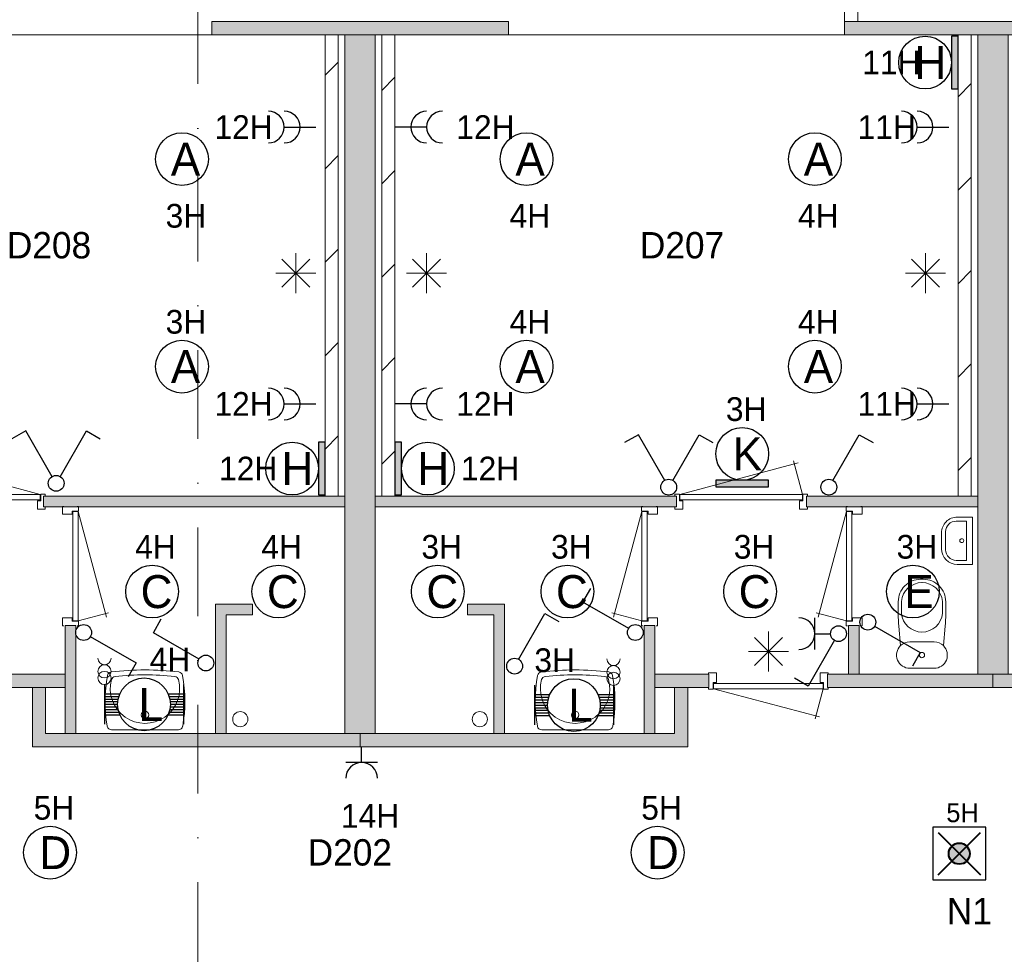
# Model space of a CAD drawing. Header units: millimetres. Extents: x 84337 to 168437, y -3060 to 56340.
# Tile 64 of 84: x 126569 to 134036, y 43409 to 50499. Entities that reach past the tile are written whole.
import ezdxf
from ezdxf.enums import TextEntityAlignment as Align
from ezdxf.xclip import XClip

# ---------------------------------------------------------------- set-up
doc = ezdxf.new("R2010")
doc.units = ezdxf.units.MM
doc.linetypes.add('DGN4', pattern=[1345.6, 672.8, -336.4, 0, -336.4])
for name, color, linetype in [('14', 7, 'Continuous'), ('16', 7, 'Continuous'), ('17', 7, 'Continuous'), ('18', 7, 'Continuous'), ('19', 7, 'Continuous'), ('20', 7, 'Continuous'), ('30', 7, 'Continuous'), ('33', 7, 'Continuous'), ('40', 7, 'Continuous'), ('48', 7, 'Continuous'), ('5', 7, 'Continuous'), ('56', 7, 'Continuous'), ('62', 7, 'Continuous')]:
    doc.layers.add(name, color=color, linetype=linetype)
doc.styles.add('dgn001', font='dgn001.shx')
doc.styles.add('dgn003', font='dgn003.shx')
pattern_1 = [(45, (-35.6, 2691.77), (4e-14, 709), [])]

# ---------------------------------------------------------------- blocks, each defined once
blk = doc.blocks.new('EA722')
at = {"layer": '18'}
blk.add_hatch(color=3, dxfattribs=at).paths.add_polyline_path([(0, -200), (0, 200), (-50, 200), (-50, -200)])
at = {"layer": '18', "color": 3, "linetype": 'Continuous', "lineweight": 30, "flags": 128}
blk.add_lwpolyline([(0, -200), (0, 200), (-50, 200), (-50, -200), (0, -200)], dxfattribs=at)
at = {"layer": '18', "color": 3, "linetype": 'Continuous', "lineweight": 30}
blk.add_circle((-250, 0), 200, dxfattribs=at)
at = {"layer": '18', "color": 1, "linetype": 'Continuous', "lineweight": 13, "style": 'dgn001'}
blk.add_text('12H', height=180, dxfattribs=at).set_placement((-362.5, 0), align=Align.MIDDLE_RIGHT)
at = {"layer": '18', "color": 2, "linetype": 'Continuous', "lineweight": 13, "style": 'dgn001'}
blk.add_text('H', height=250, dxfattribs=at).set_placement((-210.3, 0), align=Align.MIDDLE_CENTER)
blk = doc.blocks.new('EA631')
at = {"layer": '18'}
blk.add_hatch(color=3, dxfattribs=at).paths.add_polyline_path([(-200, 0), (200, 0), (200, 50), (-200, 50)])
at = {"layer": '18', "color": 3, "linetype": 'Continuous', "lineweight": 30, "flags": 128}
blk.add_lwpolyline([(-200, 0), (200, 0), (200, 50), (-200, 50), (-200, 0)], dxfattribs=at)
at = {"layer": '18', "color": 3, "linetype": 'Continuous', "lineweight": 30}
blk.add_circle((0, 250), 200, dxfattribs=at)
at = {"layer": '18', "color": 1, "linetype": 'Continuous', "lineweight": 13, "style": 'dgn001'}
blk.add_text('3H', height=180, dxfattribs=at).set_placement((29.76, 500), align=Align.CENTER)
at = {"layer": '18', "color": 2, "linetype": 'Continuous', "lineweight": 13, "style": 'dgn001'}
blk.add_text('K', height=249.99, dxfattribs=at).set_placement((39.665, 249.995), align=Align.MIDDLE_CENTER)
blk = doc.blocks.new('EA727')
at = {"layer": '18'}
blk.add_hatch(color=3, dxfattribs=at).paths.add_polyline_path([(0, -200), (0, 200), (-50, 200), (-50, -200)])
at = {"layer": '18', "color": 3, "linetype": 'Continuous', "lineweight": 30, "flags": 128}
blk.add_lwpolyline([(0, -200), (0, 200), (-50, 200), (-50, -200), (0, -200)], dxfattribs=at)
at = {"layer": '18', "color": 3, "linetype": 'Continuous', "lineweight": 30}
blk.add_circle((-250, 0), 200, dxfattribs=at)
at = {"layer": '18', "color": 1, "linetype": 'Continuous', "lineweight": 13, "style": 'dgn001'}
blk.add_text('11H', height=180, dxfattribs=at).set_placement((-284.5, 0), align=Align.MIDDLE_RIGHT)
at = {"layer": '18', "color": 2, "linetype": 'Continuous', "lineweight": 13, "style": 'dgn001'}
blk.add_text('H', height=250, dxfattribs=at).set_placement((-210.3, 0), align=Align.MIDDLE_CENTER)
blk = doc.blocks.new('EA827')
at = {"layer": '18'}
blk.add_hatch(color=3, dxfattribs=at).paths.add_polyline_path([(50, -200), (50, 200), (0, 200), (0, -200)])
at = {"layer": '18', "color": 3, "linetype": 'Continuous', "lineweight": 30, "flags": 128}
blk.add_lwpolyline([(50, -200), (50, 200), (0, 200), (0, -200), (50, -200)], dxfattribs=at)
at = {"layer": '18', "color": 3, "linetype": 'Continuous', "lineweight": 30}
blk.add_circle((250, 0), 200, dxfattribs=at)
at = {"layer": '18', "color": 2, "linetype": 'Continuous', "lineweight": 13, "style": 'dgn001'}
blk.add_text('H', height=250, dxfattribs=at).set_placement((289.7, 0), align=Align.MIDDLE_CENTER)
at = {"layer": '18', "color": 1, "linetype": 'Continuous', "lineweight": 13, "style": 'dgn001'}
blk.add_text('12H', height=180, dxfattribs=at).set_placement((500, 0), align=Align.MIDDLE_LEFT)
blk = doc.blocks.new('ED93')
at = {"layer": '20'}
h = blk.add_hatch(color=4, dxfattribs=at)
edge = h.paths.add_edge_path()
edge.add_arc((-0.4, -0.1), 80, 0, 360)
at = {"layer": '20', "color": 4, "linetype": 'Continuous', "lineweight": 40}
for p, q in [((-160, 160), (160, -160)), ((-160, -160), (160, 160))]:
    blk.add_line(p, q, dxfattribs=at)
at = {"layer": '20', "color": 3, "linetype": 'Continuous', "lineweight": 30, "flags": 128}
blk.add_lwpolyline([(-200, -200), (200, -200), (200, 200), (-200, 200), (-200, -200)], dxfattribs=at)
at = {"layer": '20', "color": 4, "linetype": 'Continuous', "lineweight": 40}
blk.add_circle((-0.4, -0.1), 80, dxfattribs=at)
at = {"layer": '20', "color": 1, "linetype": 'Continuous', "lineweight": 13, "style": 'dgn001'}
blk.add_text('5H', height=144, dxfattribs=at).set_placement((24.6, 238.4), align=Align.CENTER)
at = {"layer": '20', "color": 2, "linetype": 'Continuous', "lineweight": 30, "style": 'dgn001'}
blk.add_text('N1', height=200, dxfattribs=at).set_placement((76.6, -337.6), align=Align.TOP_CENTER)
blk = doc.blocks.new('EC6132')
at = {"layer": '18', "color": 3, "linetype": 'Continuous', "lineweight": 30}
blk.add_circle((0, 0), 200, dxfattribs=at)
at = {"layer": '18', "color": 1, "linetype": 'Continuous', "lineweight": 13, "style": 'dgn001'}
blk.add_text('5H', height=180, dxfattribs=at).set_placement((29.7, 250), align=Align.CENTER)
at = {"layer": '18', "color": 2, "linetype": 'Continuous', "lineweight": 13, "style": 'dgn001'}
blk.add_text('D', height=250, dxfattribs=at).set_placement((39.6, 0), align=Align.MIDDLE_CENTER)
blk = doc.blocks.new('EC6133')
at = {"layer": '18', "color": 3, "linetype": 'Continuous', "lineweight": 30}
blk.add_circle((0, 0), 200, dxfattribs=at)
at = {"layer": '18', "color": 1, "linetype": 'Continuous', "lineweight": 13, "style": 'dgn001'}
blk.add_text('5H', height=180, dxfattribs=at).set_placement((29.7, 250), align=Align.CENTER)
at = {"layer": '18', "color": 2, "linetype": 'Continuous', "lineweight": 13, "style": 'dgn001'}
blk.add_text('D', height=250, dxfattribs=at).set_placement((39.6, 0), align=Align.MIDDLE_CENTER)
blk = doc.blocks.new('EC6145')
at = {"layer": '18', "color": 3, "linetype": 'Continuous', "lineweight": 30}
blk.add_circle((0.005, 0), 200, dxfattribs=at)
at = {"layer": '18', "color": 1, "linetype": 'Continuous', "lineweight": 13, "style": 'dgn001'}
blk.add_text('3H', height=180, dxfattribs=at).set_placement((29.76, 250), align=Align.CENTER)
at = {"layer": '18', "color": 2, "linetype": 'Continuous', "lineweight": 13, "style": 'dgn001'}
blk.add_text('E', height=249.99, dxfattribs=at).set_placement((45.555, -0.005), align=Align.MIDDLE_CENTER)
blk = doc.blocks.new('EC6146')
at = {"layer": '18', "color": 3, "linetype": 'Continuous', "lineweight": 30}
blk.add_circle((-0.005, 0), 200, dxfattribs=at)
at = {"layer": '18', "color": 1, "linetype": 'Continuous', "lineweight": 13, "style": 'dgn001'}
blk.add_text('3H', height=180, dxfattribs=at).set_placement((29.74, 250), align=Align.CENTER)
at = {"layer": '18', "color": 2, "linetype": 'Continuous', "lineweight": 13, "style": 'dgn001'}
blk.add_text('C', height=249.99, dxfattribs=at).set_placement((33.755, -0.005), align=Align.MIDDLE_CENTER)
blk = doc.blocks.new('EC6147')
at = {"layer": '18', "color": 3, "linetype": 'Continuous', "lineweight": 30}
blk.add_circle((-0.005, 0), 200, dxfattribs=at)
at = {"layer": '18', "color": 1, "linetype": 'Continuous', "lineweight": 13, "style": 'dgn001'}
blk.add_text('3H', height=180, dxfattribs=at).set_placement((29.74, 250), align=Align.CENTER)
at = {"layer": '18', "color": 2, "linetype": 'Continuous', "lineweight": 13, "style": 'dgn001'}
blk.add_text('C', height=249.99, dxfattribs=at).set_placement((33.755, -0.005), align=Align.MIDDLE_CENTER)
blk = doc.blocks.new('EC6148')
at = {"layer": '18', "color": 3, "linetype": 'Continuous', "lineweight": 30}
blk.add_circle((-0.005, 0), 200, dxfattribs=at)
at = {"layer": '18', "color": 1, "linetype": 'Continuous', "lineweight": 13, "style": 'dgn001'}
blk.add_text('3H', height=180, dxfattribs=at).set_placement((29.74, 250), align=Align.CENTER)
at = {"layer": '18', "color": 2, "linetype": 'Continuous', "lineweight": 13, "style": 'dgn001'}
blk.add_text('C', height=249.99, dxfattribs=at).set_placement((33.755, -0.005), align=Align.MIDDLE_CENTER)
blk = doc.blocks.new('EC6149')
at = {"layer": '18', "color": 3, "linetype": 'Continuous', "lineweight": 30}
blk.add_circle((0, 0), 200, dxfattribs=at)
at = {"layer": '18', "color": 1, "linetype": 'Continuous', "lineweight": 13, "style": 'dgn001'}
blk.add_text('4H', height=180, dxfattribs=at).set_placement((25.5, 250), align=Align.CENTER)
at = {"layer": '18', "color": 2, "linetype": 'Continuous', "lineweight": 13, "style": 'dgn001'}
blk.add_text('A', height=250, dxfattribs=at).set_placement((26.9, 0), align=Align.MIDDLE_CENTER)
blk = doc.blocks.new('EC6150')
at = {"layer": '18', "color": 3, "linetype": 'Continuous', "lineweight": 30}
blk.add_circle((0, 0), 200, dxfattribs=at)
at = {"layer": '18', "color": 2, "linetype": 'Continuous', "lineweight": 13, "style": 'dgn001'}
blk.add_text('A', height=250, dxfattribs=at).set_placement((26.9, 0), align=Align.MIDDLE_CENTER)
at = {"layer": '18', "color": 1, "linetype": 'Continuous', "lineweight": 13, "style": 'dgn001'}
blk.add_text('4H', height=180, dxfattribs=at).set_placement((25.5, -340), align=Align.TOP_CENTER)
blk = doc.blocks.new('EC6151')
at = {"layer": '18', "color": 3, "linetype": 'Continuous', "lineweight": 30}
blk.add_circle((-0.015, 0.01), 200, dxfattribs=at)
at = {"layer": '18', "color": 2, "linetype": 'Continuous', "lineweight": 13, "style": 'dgn001'}
blk.add_text('A', height=249.99, dxfattribs=at).set_placement((26.855, -0.005), align=Align.MIDDLE_CENTER)
at = {"layer": '18', "color": 1, "linetype": 'Continuous', "lineweight": 13, "style": 'dgn001'}
blk.add_text('4H', height=180, dxfattribs=at).set_placement((25.5, -340), align=Align.TOP_CENTER)
blk = doc.blocks.new('EC6152')
at = {"layer": '18', "color": 3, "linetype": 'Continuous', "lineweight": 30}
blk.add_circle((0, 0), 200, dxfattribs=at)
at = {"layer": '18', "color": 1, "linetype": 'Continuous', "lineweight": 13, "style": 'dgn001'}
blk.add_text('4H', height=180, dxfattribs=at).set_placement((25.5, 250), align=Align.CENTER)
at = {"layer": '18', "color": 2, "linetype": 'Continuous', "lineweight": 13, "style": 'dgn001'}
blk.add_text('A', height=250, dxfattribs=at).set_placement((26.9, 0), align=Align.MIDDLE_CENTER)
blk = doc.blocks.new('EC6159')
at = {"layer": '18', "color": 3, "linetype": 'Continuous', "lineweight": 30}
blk.add_circle((-0.015, 0.01), 200, dxfattribs=at)
at = {"layer": '18', "color": 2, "linetype": 'Continuous', "lineweight": 13, "style": 'dgn001'}
blk.add_text('A', height=249.99, dxfattribs=at).set_placement((26.855, -0.005), align=Align.MIDDLE_CENTER)
at = {"layer": '18', "color": 1, "linetype": 'Continuous', "lineweight": 13, "style": 'dgn001'}
blk.add_text('3H', height=180, dxfattribs=at).set_placement((29.74, -340), align=Align.TOP_CENTER)
blk = doc.blocks.new('EC6160')
at = {"layer": '18', "color": 3, "linetype": 'Continuous', "lineweight": 30}
blk.add_circle((0, 0), 200, dxfattribs=at)
at = {"layer": '18', "color": 1, "linetype": 'Continuous', "lineweight": 13, "style": 'dgn001'}
blk.add_text('3H', height=180, dxfattribs=at).set_placement((29.7, 250), align=Align.CENTER)
at = {"layer": '18', "color": 2, "linetype": 'Continuous', "lineweight": 13, "style": 'dgn001'}
blk.add_text('A', height=250, dxfattribs=at).set_placement((26.9, 0), align=Align.MIDDLE_CENTER)
blk = doc.blocks.new('EC6161')
at = {"layer": '18', "color": 3, "linetype": 'Continuous', "lineweight": 30}
blk.add_circle((0.005, 0), 200, dxfattribs=at)
at = {"layer": '18', "color": 1, "linetype": 'Continuous', "lineweight": 13, "style": 'dgn001'}
blk.add_text('4H', height=180, dxfattribs=at).set_placement((25.52, 250), align=Align.CENTER)
at = {"layer": '18', "color": 2, "linetype": 'Continuous', "lineweight": 13, "style": 'dgn001'}
blk.add_text('C', height=249.99, dxfattribs=at).set_placement((33.755, -0.005), align=Align.MIDDLE_CENTER)
blk = doc.blocks.new('EC6162')
at = {"layer": '18', "color": 3, "linetype": 'Continuous', "lineweight": 30}
blk.add_circle((0.005, 0), 200, dxfattribs=at)
at = {"layer": '18', "color": 1, "linetype": 'Continuous', "lineweight": 13, "style": 'dgn001'}
blk.add_text('4H', height=180, dxfattribs=at).set_placement((25.52, 250), align=Align.CENTER)
at = {"layer": '18', "color": 2, "linetype": 'Continuous', "lineweight": 13, "style": 'dgn001'}
blk.add_text('C', height=249.99, dxfattribs=at).set_placement((33.755, -0.005), align=Align.MIDDLE_CENTER)
blk = doc.blocks.new('AnonymousCell41')
at = {"layer": '18', "color": 3, "linetype": 'Continuous', "lineweight": 0, "flags": 128}
blk.add_lwpolyline([(50, 99.5, -0.99989), (-50, 99.5)], format="xyb", dxfattribs=at)
at = {"layer": '18', "color": 3, "linetype": 'Continuous', "lineweight": 0}
for centre in [(0, -0.5), (0, -50.5)]:
    blk.add_circle(centre, 50, dxfattribs=at)
blk = doc.blocks.new('EA018')
at = {"layer": '18', "color": 3, "linetype": 'Continuous', "lineweight": 30}
for p, q in [((-300, 150), (-300, -150)), ((300, 150), (300, -150)), ((-300, 80), (-182, 80)), ((182, 80), (300, 80)), ((-300, 60), (-190, 60)), ((-300, 40), (-195, 40)), ((-300, 20), (-200, 20)), ((-300, 0), (-200, 0)), ((190, 60), (300, 60)), ((195, 40), (300, 40)), ((200, 20), (300, 20)), ((200, 0), (300, 0)), ((-300, -20), (-200, -20)), ((-300, -40), (-195, -40)), ((-300, -60), (-190, -60)), ((190, -60), (300, -60)), ((195, -40), (300, -40)), ((200, -20), (300, -20)), ((-300, -80), (-182, -80)), ((182, -80), (300, -80))]:
    blk.add_line(p, q, dxfattribs=at)
blk.add_circle((0, -0.5), 200, dxfattribs=at)
at = {"layer": '18', "color": 1, "linetype": 'Continuous', "lineweight": 0, "style": 'dgn001'}
blk.add_text('4H', height=180, dxfattribs=at).set_placement((351.03, 250), align=Align.RIGHT)
at = {"layer": '18', "color": 2, "linetype": 'Continuous', "lineweight": 13, "style": 'dgn001'}
blk.add_text('L', height=249.99, dxfattribs=at).set_placement((50.995, -1.005), align=Align.MIDDLE_CENTER)
blk = doc.blocks.new('AnonymousCell42')
at = {"layer": '18', "color": 3, "linetype": 'Continuous', "lineweight": 0}
for centre in [(0, -0.5), (0, -50.5)]:
    blk.add_circle(centre, 50, dxfattribs=at)
blk.add_arc((0, 99.5), 50, 180.00631, 359.99369, dxfattribs=at)
blk = doc.blocks.new('EA019')
at = {"layer": '18', "color": 3, "linetype": 'Continuous', "lineweight": 30}
for p, q in [((-300, 150), (-300, -150)), ((300, 150), (300, -150)), ((-300, 80), (-182, 80)), ((182, 80), (300, 80)), ((-300, 60), (-190, 60)), ((-300, 40), (-195, 40)), ((-300, 20), (-200, 20)), ((-300, 0), (-200, 0)), ((190, 60), (300, 60)), ((195, 40), (300, 40)), ((200, 20), (300, 20)), ((200, 0), (300, 0)), ((-300, -20), (-200, -20)), ((-300, -40), (-195, -40)), ((-300, -60), (-190, -60)), ((190, -60), (300, -60)), ((195, -40), (300, -40)), ((200, -20), (300, -20)), ((-300, -80), (-182, -80)), ((182, -80), (300, -80))]:
    blk.add_line(p, q, dxfattribs=at)
blk.add_circle((0, -0.5), 200, dxfattribs=at)
at = {"layer": '18', "color": 1, "linetype": 'Continuous', "lineweight": 0, "style": 'dgn001'}
blk.add_text('3H', height=180, dxfattribs=at).set_placement((-300, 250))
at = {"layer": '18', "color": 2, "linetype": 'Continuous', "lineweight": 13, "style": 'dgn001'}
blk.add_text('L', height=249.99, dxfattribs=at).set_placement((50.995, -1.005), align=Align.MIDDLE_CENTER)
blk = doc.blocks.new('EL52')
at = {"layer": '16', "color": 3, "linetype": 'Continuous', "lineweight": 30}
for p, q in [((0, -120), (0, 0)), ((120, -120), (-120, -120))]:
    blk.add_line(p, q, dxfattribs=at)
blk.add_arc((0, -240), 120, 0, 180, dxfattribs=at)
at = {"layer": '16', "color": 2, "linetype": 'Continuous', "lineweight": 13, "style": 'dgn001'}
blk.add_text('14H', height=180, dxfattribs=at).set_placement((64.5, -435), align=Align.TOP_CENTER)
blk = doc.blocks.new('EL157')
at = {"layer": '16', "color": 3, "linetype": 'Continuous', "lineweight": 30}
blk.add_line((-240, 0), (0, 0), dxfattribs=at)
for centre in [(-360, 0), (-240, 0)]:
    blk.add_arc(centre, 120, 270, 90, dxfattribs=at)
at = {"layer": '16', "color": 2, "linetype": 'Continuous', "lineweight": 13, "style": 'dgn001'}
blk.add_text('12H', height=180, dxfattribs=at).set_placement((-327.51, 0), align=Align.MIDDLE_RIGHT)
blk = doc.blocks.new('EL158')
at = {"layer": '16', "color": 3, "linetype": 'Continuous', "lineweight": 30}
blk.add_line((-240, 0), (0, 0), dxfattribs=at)
for centre in [(-360, 0), (-240, 0)]:
    blk.add_arc(centre, 120, 270, 90, dxfattribs=at)
at = {"layer": '16', "color": 2, "linetype": 'Continuous', "lineweight": 13, "style": 'dgn001'}
blk.add_text('12H', height=180, dxfattribs=at).set_placement((-327.51, 0), align=Align.MIDDLE_RIGHT)
blk = doc.blocks.new('EL159')
at = {"layer": '16', "color": 3, "linetype": 'Continuous', "lineweight": 30}
blk.add_line((240, 0), (0, 0), dxfattribs=at)
for centre in [(240, 0), (360, 0)]:
    blk.add_arc(centre, 120, 90, 270, dxfattribs=at)
at = {"layer": '16', "color": 2, "linetype": 'Continuous', "lineweight": 13, "style": 'dgn001'}
blk.add_text('12H', height=180, dxfattribs=at).set_placement((465, 0), align=Align.MIDDLE_LEFT)
blk = doc.blocks.new('EL160')
at = {"layer": '16', "color": 3, "linetype": 'Continuous', "lineweight": 30}
blk.add_line((240, 0), (0, 0), dxfattribs=at)
for centre in [(240, 0), (360, 0)]:
    blk.add_arc(centre, 120, 90, 270, dxfattribs=at)
at = {"layer": '16', "color": 2, "linetype": 'Continuous', "lineweight": 13, "style": 'dgn001'}
blk.add_text('12H', height=180, dxfattribs=at).set_placement((465, 0), align=Align.MIDDLE_LEFT)
blk = doc.blocks.new('EL161')
at = {"layer": '16', "color": 3, "linetype": 'Continuous', "lineweight": 30}
blk.add_line((-240, 0), (0, 0), dxfattribs=at)
for centre in [(-360, 0), (-240, 0)]:
    blk.add_arc(centre, 120, 270, 90, dxfattribs=at)
at = {"layer": '16', "color": 2, "linetype": 'Continuous', "lineweight": 13, "style": 'dgn001'}
blk.add_text('11H', height=180, dxfattribs=at).set_placement((-249.55, 0), align=Align.MIDDLE_RIGHT)
blk = doc.blocks.new('EL162')
at = {"layer": '16', "color": 3, "linetype": 'Continuous', "lineweight": 30}
blk.add_line((-240, 0), (0, 0), dxfattribs=at)
for centre in [(-360, 0), (-240, 0)]:
    blk.add_arc(centre, 120, 270, 90, dxfattribs=at)
at = {"layer": '16', "color": 2, "linetype": 'Continuous', "lineweight": 13, "style": 'dgn001'}
blk.add_text('11H', height=180, dxfattribs=at).set_placement((-249.55, 0), align=Align.MIDDLE_RIGHT)
blk = doc.blocks.new('EH064')
at = {"layer": '19', "color": 3, "linetype": 'Continuous', "lineweight": 30}
for p, q in [((50, -30), (398, -230)), ((398, -230), (338, -335))]:
    blk.add_line(p, q, dxfattribs=at)
blk.add_circle((0, 0), 60, dxfattribs=at)
blk = doc.blocks.new('EK116')
at = {"layer": '19', "color": 3, "linetype": 'Continuous', "lineweight": 30}
for p, q in [((-180, -120), (-180, 120)), ((-180, 0), (-60, 0)), ((-30, -50), (-230, -398)), ((-230, -398), (-335, -338))]:
    blk.add_line(p, q, dxfattribs=at)
blk.add_circle((0, 0), 60, dxfattribs=at)
blk.add_arc((-300, 0), 120, 270, 90, dxfattribs=at)
blk = doc.blocks.new('EH065')
at = {"layer": '19', "color": 3, "linetype": 'Continuous', "lineweight": 30}
for p, q in [((30, 50), (230, 398)), ((230, 398), (335, 338))]:
    blk.add_line(p, q, dxfattribs=at)
blk.add_circle((0, 0), 60, dxfattribs=at)
blk = doc.blocks.new('EH616')
at = {"layer": '19', "color": 3, "linetype": 'Continuous', "lineweight": 30}
for p, q in [((-230, 398), (-335, 338)), ((-30, 50), (-230, 398)), ((30, 50), (230, 398)), ((230, 398), (335, 338))]:
    blk.add_line(p, q, dxfattribs=at)
blk.add_circle((0, 0), 60, dxfattribs=at)
blk = doc.blocks.new('EH066')
at = {"layer": '19', "color": 3, "linetype": 'Continuous', "lineweight": 30}
for p, q in [((30, 50), (230, 398)), ((230, 398), (335, 338))]:
    blk.add_line(p, q, dxfattribs=at)
blk.add_circle((0, 0), 60, dxfattribs=at)
blk = doc.blocks.new('EH067')
at = {"layer": '19', "color": 3, "linetype": 'Continuous', "lineweight": 30}
for p, q in [((-398, 230), (-338, 335)), ((-50, 30), (-398, 230))]:
    blk.add_line(p, q, dxfattribs=at)
blk.add_circle((0, 0), 60, dxfattribs=at)
blk = doc.blocks.new('EH068')
at = {"layer": '19', "color": 3, "linetype": 'Continuous', "lineweight": 30}
for p, q in [((-398, 230), (-338, 335)), ((-50, 30), (-398, 230))]:
    blk.add_line(p, q, dxfattribs=at)
blk.add_circle((0, 0), 60, dxfattribs=at)
blk = doc.blocks.new('EH069')
at = {"layer": '19', "color": 3, "linetype": 'Continuous', "lineweight": 30}
for p, q in [((50, -30), (398, -230)), ((398, -230), (338, -335))]:
    blk.add_line(p, q, dxfattribs=at)
blk.add_circle((0, 0), 60, dxfattribs=at)
blk = doc.blocks.new('EH617')
at = {"layer": '19', "color": 3, "linetype": 'Continuous', "lineweight": 30}
for p, q in [((-230, 398), (-335, 338)), ((-30, 50), (-230, 398)), ((30, 50), (230, 398)), ((230, 398), (335, 338))]:
    blk.add_line(p, q, dxfattribs=at)
blk.add_circle((0, 0), 60, dxfattribs=at)
blk = doc.blocks.new('830R10145')
at = {"layer": '33', "color": 1, "linetype": 'Continuous', "lineweight": 0}
for p, q in [((108, 868), (322.82, 66.28)), ((108, 38), (336.87, 99.32))]:
    blk.add_line(p, q, dxfattribs=at)
at = {"layer": '33', "color": 92, "linetype": 'Continuous', "lineweight": 13, "true_color": 0x00e100, "flags": 128}
for points in [[(100, 906), (111, 906), (111, 871), (61, 871), (61, 846), (-11, 846), (-11, 906), (0, 906)], [(100, 0), (111, 0), (111, 35), (61, 35), (61, 60), (-11, 60), (-11, 0), (0, 0)]]:
    blk.add_lwpolyline(points, dxfattribs=at)
at = {"layer": '33', "color": 2, "linetype": 'Continuous', "lineweight": 13, "true_color": 0xf0f000, "flags": 128}
blk.add_lwpolyline([(108, 868), (108, 38), (68, 38), (68, 868), (108, 868)], dxfattribs=at)
blk = doc.blocks.new('930L0949')
at = {"layer": '33', "color": 1, "linetype": 'Continuous', "lineweight": 0}
for p, q in [((-968, 98), (-899.56, 353.44)), ((-38, 98), (-936.31, 338.7))]:
    blk.add_line(p, q, dxfattribs=at)
at = {"layer": '33', "color": 92, "linetype": 'Continuous', "lineweight": 13, "true_color": 0x00e100, "flags": 128}
for points in [[(-1006, 90), (-1006, 101), (-971, 101), (-971, 51), (-946, 51), (-946, -11), (-1006, -11), (-1006, 0)], [(0, 90), (0, 101), (-35, 101), (-35, 51), (-60, 51), (-60, -11), (0, -11), (0, 0)]]:
    blk.add_lwpolyline(points, dxfattribs=at)
at = {"layer": '33', "color": 2, "linetype": 'Continuous', "lineweight": 13, "true_color": 0xf0f000, "flags": 128}
blk.add_lwpolyline([(-968, 98), (-38, 98), (-38, 58), (-968, 58), (-968, 98)], dxfattribs=at)
blk = doc.blocks.new('WT0148')
at = {"layer": '40', "color": 7, "linetype": 'Continuous', "lineweight": 0}
blk.add_line((253.2, 20), (-253.2, 20), dxfattribs=at)
blk.add_circle((0, 133.3), 28.1, dxfattribs=at)
for centre, radius, start, end in [((-252, 426.2), 33, 96.85751, 169.65449), ((0, -1669.4), 2143.7, 83.14249, 96.85751), ((252, 426.2), 33, 10.34551, 83.14249), ((765.8, 236.5), 1068.4, 169.44861, 190.20169), ((0, 332.1), 263.1, 164.86666, 15.13334), ((-222.2, 392.2), 33, 96.04176, 164.86666), ((0, -1706.8), 2143.7, 83.95824, 96.04176), ((222.2, 392.2), 33, 15.13334, 83.95824), ((-765.8, 236.5), 1068.4, 349.79831, 10.55139), ((-253.2, 53), 33, 190.00267, 270), ((253.2, 53), 33, 270, 349.99733)]:
    blk.add_arc(centre, radius, start, end, dxfattribs=at)
blk = doc.blocks.new('830R10148')
at = {"layer": '33', "color": 1, "linetype": 'Continuous', "lineweight": 0}
for p, q in [((-108, 868), (-322.82, 66.28)), ((-108, 38), (-336.87, 99.32))]:
    blk.add_line(p, q, dxfattribs=at)
at = {"layer": '33', "color": 92, "linetype": 'Continuous', "lineweight": 13, "true_color": 0x00e100, "flags": 128}
for points in [[(-100, 906), (-111, 906), (-111, 871), (-61, 871), (-61, 846), (11, 846), (11, 906), (0, 906)], [(-100, 0), (-111, 0), (-111, 35), (-61, 35), (-61, 60), (11, 60), (11, 0), (0, 0)]]:
    blk.add_lwpolyline(points, dxfattribs=at)
at = {"layer": '33', "color": 2, "linetype": 'Continuous', "lineweight": 13, "true_color": 0xf0f000, "flags": 128}
blk.add_lwpolyline([(-108, 868), (-108, 38), (-68, 38), (-68, 868), (-108, 868)], dxfattribs=at)
blk = doc.blocks.new('930L0950')
at = {"layer": '33', "color": 1, "linetype": 'Continuous', "lineweight": 0}
for p, q in [((38, 98), (936.31, 338.7)), ((968, 98), (899.56, 353.44))]:
    blk.add_line(p, q, dxfattribs=at)
at = {"layer": '33', "color": 92, "linetype": 'Continuous', "lineweight": 13, "true_color": 0x00e100, "flags": 128}
for points in [[(0, 90), (0, 101), (35, 101), (35, 51), (60, 51), (60, -11), (0, -11), (0, 0)], [(1006, 90), (1006, 101), (971, 101), (971, 51), (946, 51), (946, -11), (1006, -11), (1006, 0)]]:
    blk.add_lwpolyline(points, dxfattribs=at)
at = {"layer": '33', "color": 2, "linetype": 'Continuous', "lineweight": 13, "true_color": 0xf0f000, "flags": 128}
blk.add_lwpolyline([(968, 98), (38, 98), (38, 58), (968, 58), (968, 98)], dxfattribs=at)
blk = doc.blocks.new('CLOS0249')
at = {"layer": '40', "color": 7, "linetype": 'Continuous', "lineweight": 0}
for p, q in [((-1.1, 670), (0.8, 670)), ((-155, 527.8), (-155, 435.5)), ((155, 527.8), (155, 435.8)), ((-92.5, 220), (92.5, 220))]:
    blk.add_line(p, q, dxfattribs=at)
at = {"layer": '40', "color": 7, "linetype": 'Continuous', "lineweight": 0, "flags": 128}
for points in [[(-175.7, 338.3), (-162, 191.9), (-162, 191.9, 0.674333), (-92.5, 20), (-92.5, 20), (92.5, 20), (92.5, 20, 0.674333), (162, 191.9), (162, 191.9), (175.7, 338.3), (175.7, 338.3, 0.023285), (180, 431.3), (180, 431.3), (180, 525), (180, 525, 0.414214), (10, 695), (10, 695), (-10, 695), (-10, 695, 0.414214), (-180, 525), (-180, 525), (-180, 431.3), (-180, 431.3, 0.023285), (-175.7, 338.3)], [(-162, 191.9, -0.194504), (-92.5, 220)], [(92.5, 220, -0.194504), (162, 191.9)]]:
    blk.add_lwpolyline(points, format="xyb", dxfattribs=at)
at = {"layer": '40', "color": 7, "linetype": 'Continuous', "lineweight": 0}
blk.add_circle((0, 120), 20, dxfattribs=at)
for centre, start, end in [((0, 514.4), 4.9259, 175.0741), ((0, 450), 184.92635, 355.07365)]:
    blk.add_arc(centre, 155.6, start, end, dxfattribs=at)
blk = doc.blocks.new('FT0149')
at = {"layer": '40', "color": 7, "linetype": 'Continuous', "lineweight": 0}
for p, q in [((-20, -180), (-20, 180)), ((-64.6, 148.9), (-144, 148.9)), ((-64.6, -148.9), (-64.6, 148.9)), ((-135.1, -180), (-20, -180))]:
    blk.add_line(p, q, dxfattribs=at)
at = {"layer": '40', "color": 7, "linetype": 'Continuous', "lineweight": 0, "flags": 128}
for points in [[(-255.1, 60, -0.414214), (-135.1, 180)], [(-224, 68.9, -0.414214), (-144, 148.9)]]:
    blk.add_lwpolyline(points, format="xyb", dxfattribs=at)
for points in [[(-20, 180), (-135.1, 180)], [(-255.1, 60), (-255.1, -60)], [(-224, 68.9), (-224, -68.9)], [(-144, -148.9), (-64.6, -148.9)]]:
    blk.add_lwpolyline(points, dxfattribs=at)
at = {"layer": '40', "color": 7, "linetype": 'Continuous', "lineweight": 0}
blk.add_circle((-101.1, 0.9), 15.1, dxfattribs=at)
for centre, radius in [((-135.1, -60), 120), ((-144, -68.9), 80)]:
    blk.add_arc(centre, radius, 180, 270, dxfattribs=at)
blk = doc.blocks.new('830R10149')
at = {"layer": '33', "color": 1, "linetype": 'Continuous', "lineweight": 0}
for p, q in [((-108, 868), (-322.82, 66.28)), ((-108, 38), (-336.87, 99.32))]:
    blk.add_line(p, q, dxfattribs=at)
at = {"layer": '33', "color": 92, "linetype": 'Continuous', "lineweight": 13, "true_color": 0x00e100, "flags": 128}
for points in [[(-100, 906), (-111, 906), (-111, 871), (-61, 871), (-61, 846), (11, 846), (11, 906), (0, 906)], [(-100, 0), (-111, 0), (-111, 35), (-61, 35), (-61, 60), (11, 60), (11, 0), (0, 0)]]:
    blk.add_lwpolyline(points, dxfattribs=at)
at = {"layer": '33', "color": 2, "linetype": 'Continuous', "lineweight": 13, "true_color": 0xf0f000, "flags": 128}
blk.add_lwpolyline([(-108, 868), (-108, 38), (-68, 38), (-68, 868), (-108, 868)], dxfattribs=at)
blk = doc.blocks.new('WT0149')
at = {"layer": '40', "color": 7, "linetype": 'Continuous', "lineweight": 0}
blk.add_line((-253.2, 20), (253.2, 20), dxfattribs=at)
at = {"layer": '40', "color": 7, "linetype": 'Continuous', "lineweight": 0, "flags": 128}
for points in [[(-284.5, 432.1, -0.328769), (-256, 459)], [(-256, 459, -0.059915), (256, 459)], [(256, 459, -0.328769), (284.5, 432.1)], [(-285.7, 47.3, -0.090801), (-284.5, 432.1)], [(254, 400.8, -1.30637), (-254, 400.8)], [(-254, 400.8, -0.309671), (-225.6, 425)], [(-225.6, 425, -0.052773), (225.6, 425)], [(225.6, 425, -0.309671), (254, 400.8)], [(284.5, 432.1, -0.090801), (285.7, 47.3)], [(-253.2, 20, -0.363957), (-285.7, 47.3)], [(285.7, 47.3, -0.363957), (253.2, 20)]]:
    blk.add_lwpolyline(points, format="xyb", dxfattribs=at)
at = {"layer": '40', "color": 7, "linetype": 'Continuous', "lineweight": 0}
blk.add_circle((0, 133.3), 28.1, dxfattribs=at)
blk = doc.blocks.new('830R10150')
at = {"layer": '33', "color": 1, "linetype": 'Continuous', "lineweight": 0}
for p, q in [((-868, -108), (-66.28, -322.82)), ((-38, -108), (-99.32, -336.87))]:
    blk.add_line(p, q, dxfattribs=at)
at = {"layer": '33', "color": 92, "linetype": 'Continuous', "lineweight": 13, "true_color": 0x00e100, "flags": 128}
for points in [[(-906, -100), (-906, -111), (-871, -111), (-871, -61), (-846, -61), (-846, 11), (-906, 11), (-906, 0)], [(0, -100), (0, -111), (-35, -111), (-35, -61), (-60, -61), (-60, 11), (0, 11), (0, 0)]]:
    blk.add_lwpolyline(points, dxfattribs=at)
at = {"layer": '33', "color": 2, "linetype": 'Continuous', "lineweight": 13, "true_color": 0xf0f000, "flags": 128}
blk.add_lwpolyline([(-868, -108), (-38, -108), (-38, -68), (-868, -68), (-868, -108)], dxfattribs=at)
blk = doc.blocks.new('50E03_329_B02 - Default')
at = {"layer": '62'}
for color, points in [(9, [(40204.76, 48607.77), (37954.76, 48607.77), (37954.76, 48707.77), (40204.76, 48707.77)]), (9, [(45004.76, 48607.77), (42754.76, 48607.77), (42754.76, 48707.77), (45004.76, 48707.77)]), (9, [(38964.76, 48607.77), (39194.76, 48607.77), (39194.76, 43307.77), (38964.76, 43307.77)]), (9, [(43764.76, 48607.77), (43994.76, 48607.77), (43994.76, 43757.77), (43764.76, 43757.77)]), (9, [(38964.76, 45027.77), (36679.76, 45027.77), (36679.76, 45107.77), (38964.76, 45107.77)]), (9, [(39194.76, 45027.77), (41479.76, 45027.77), (41479.76, 45107.77), (39194.76, 45107.77)]), (9, [(42464.76, 45027.77), (43764.76, 45027.77), (43764.76, 45107.77), (42464.76, 45107.77)]), (9, [(38264.76, 44207.77), (38264.76, 44287.77), (37984.76, 44287.77), (37984.76, 43307.77), (38064.76, 43307.77), (38064.76, 44207.77)]), (9, [(39894.76, 44207.77), (39894.76, 44287.77), (40174.76, 44287.77), (40174.76, 43307.77), (40094.76, 43307.77), (40094.76, 44207.77)]), (9, [(36924.76, 44127.77), (36844.76, 44127.77), (36844.76, 43307.77), (36924.76, 43307.77)]), (9, [(41234.76, 44127.77), (41314.76, 44127.77), (41314.76, 43307.77), (41234.76, 43307.77)]), (9, [(42784.76, 44127.77), (42864.76, 44127.77), (42864.76, 43757.77), (42784.76, 43757.77)]), (7, [(36844.76, 43757.77), (36434.76, 43757.77), (36434.76, 43657.77), (36844.76, 43657.77)]), (7, [(41314.76, 43757.77), (41724.76, 43757.77), (41724.76, 43657.77), (41314.76, 43657.77)]), (7, [(42624.76, 43757.77), (43879.76, 43757.77), (43879.76, 43657.77), (42624.76, 43657.77)]), (7, [(45134.76, 43757.77), (43879.76, 43757.77), (43879.76, 43657.77), (45134.76, 43657.77)]), (7, [(39079.76, 43207.77), (39079.76, 43307.77), (36694.76, 43307.77), (36694.76, 43657.77), (36594.76, 43657.77), (36594.76, 43207.77)]), (7, [(39079.76, 43207.77), (39079.76, 43307.77), (41464.76, 43307.77), (41464.76, 43657.77), (41564.76, 43657.77), (41564.76, 43207.77)])]:
    blk.add_hatch(color=color, dxfattribs=at).paths.add_polyline_path(points)
at = {"layer": '16', "color": 92, "linetype": 'Continuous', "lineweight": 0, "true_color": 0x00e100, "flags": 128}
for points in [[(45004.76, 48607.77), (42754.76, 48607.77), (42754.76, 48907.77), (45004.76, 48907.77), (45004.76, 48607.77)], [(44904.76, 48707.77), (42854.76, 48707.77), (42854.76, 48807.77), (44904.76, 48807.77), (44904.76, 48707.77)], [(40204.76, 48607.77), (37954.76, 48607.77), (37954.76, 48707.77), (40204.76, 48707.77), (40204.76, 48607.77)], [(36679.76, 45027.77), (38964.76, 45027.77), (38964.76, 45107.77), (36679.76, 45107.77), (36679.76, 45027.77)], [(41479.76, 45027.77), (39194.76, 45027.77), (39194.76, 45107.77), (41479.76, 45107.77), (41479.76, 45027.77)], [(43764.76, 45027.77), (42464.76, 45027.77), (42464.76, 45107.77), (43764.76, 45107.77), (43764.76, 45027.77)], [(38064.76, 43307.77), (38064.76, 44207.77), (38264.76, 44207.77), (38264.76, 44287.77), (37984.76, 44287.77), (37984.76, 43307.77), (38064.76, 43307.77)], [(40094.76, 43307.77), (40094.76, 44207.77), (39894.76, 44207.77), (39894.76, 44287.77), (40174.76, 44287.77), (40174.76, 43307.77), (40094.76, 43307.77)], [(36924.76, 43307.77), (36844.76, 43307.77), (36844.76, 44127.77), (36924.76, 44127.77), (36924.76, 43307.77)], [(41234.76, 43307.77), (41314.76, 43307.77), (41314.76, 44127.77), (41234.76, 44127.77), (41234.76, 43307.77)], [(42784.76, 43757.77), (42864.76, 43757.77), (42864.76, 44127.77), (42784.76, 44127.77), (42784.76, 43757.77)], [(36844.76, 43657.77), (36434.76, 43657.77), (36434.76, 43757.77), (36844.76, 43757.77), (36844.76, 43657.77)], [(41314.76, 43657.77), (41724.76, 43657.77), (41724.76, 43757.77), (41314.76, 43757.77), (41314.76, 43657.77)], [(42624.76, 43657.77), (43879.76, 43657.77), (43879.76, 43757.77), (42624.76, 43757.77), (42624.76, 43657.77)], [(45134.76, 43657.77), (43879.76, 43657.77), (43879.76, 43757.77), (45134.76, 43757.77), (45134.76, 43657.77)], [(39079.76, 43207.77), (36594.76, 43207.77), (36594.76, 43657.77), (36694.76, 43657.77), (36694.76, 43307.77), (39079.76, 43307.77), (39079.76, 43207.77)], [(39079.76, 43207.77), (41564.76, 43207.77), (41564.76, 43657.77), (41464.76, 43657.77), (41464.76, 43307.77), (39079.76, 43307.77), (39079.76, 43207.77)]]:
    blk.add_lwpolyline(points, dxfattribs=at)
at = {"layer": '17', "color": 92, "linetype": 'Continuous', "lineweight": 0, "true_color": 0x00e100, "flags": 128}
for points in [[(38964.76, 43307.77), (39194.76, 43307.77), (39194.76, 48607.77), (38964.76, 48607.77), (38964.76, 43307.77)], [(43764.76, 43757.77), (43994.76, 43757.77), (43994.76, 48607.77), (43764.76, 48607.77), (43764.76, 43757.77)]]:
    blk.add_lwpolyline(points, dxfattribs=at)
at = {"layer": '30', "color": 3, "linetype": 'Continuous', "lineweight": 0}
for p, q in [((42854.76, 48707.77), (42854.76, 48807.77)), ((37954.76, 48607.77), (35404.76, 48607.77)), ((40204.76, 48607.77), (42754.76, 48607.77))]:
    blk.add_line(p, q, dxfattribs=at)
at = {"layer": '40', "color": 3, "linetype": 'Continuous', "lineweight": 0}
for centre in [(38171.52, 43416.37), (39988, 43416.37)]:
    blk.add_circle(centre, 57.46, dxfattribs=at)
at = {"layer": '56', "color": 3, "linetype": 'DGN4', "lineweight": 0}
blk.add_line((37849.76, 50407.77), (37849.76, 1494.98), dxfattribs=at)
at = {"layer": '62', "color": 9, "linetype": 'Continuous', "lineweight": 0, "flags": 128}
for points in [[(40204.76, 48607.77), (37954.76, 48607.77), (37954.76, 48707.77), (40204.76, 48707.77), (40204.76, 48607.77)], [(45004.76, 48607.77), (42754.76, 48607.77), (42754.76, 48707.77), (45004.76, 48707.77), (45004.76, 48607.77)], [(38964.76, 48607.77), (39194.76, 48607.77), (39194.76, 43307.77), (38964.76, 43307.77), (38964.76, 48607.77)], [(43764.76, 48607.77), (43994.76, 48607.77), (43994.76, 43757.77), (43764.76, 43757.77), (43764.76, 48607.77)], [(38964.76, 45027.77), (36679.76, 45027.77), (36679.76, 45107.77), (38964.76, 45107.77), (38964.76, 45027.77)], [(39194.76, 45027.77), (41479.76, 45027.77), (41479.76, 45107.77), (39194.76, 45107.77), (39194.76, 45027.77)], [(42464.76, 45027.77), (43764.76, 45027.77), (43764.76, 45107.77), (42464.76, 45107.77), (42464.76, 45027.77)], [(38264.76, 44207.77), (38264.76, 44287.77), (37984.76, 44287.77), (37984.76, 43307.77), (38064.76, 43307.77), (38064.76, 44207.77), (38264.76, 44207.77)], [(39894.76, 44207.77), (39894.76, 44287.77), (40174.76, 44287.77), (40174.76, 43307.77), (40094.76, 43307.77), (40094.76, 44207.77), (39894.76, 44207.77)], [(36924.76, 44127.77), (36844.76, 44127.77), (36844.76, 43307.77), (36924.76, 43307.77), (36924.76, 44127.77)], [(41234.76, 44127.77), (41314.76, 44127.77), (41314.76, 43307.77), (41234.76, 43307.77), (41234.76, 44127.77)], [(42784.76, 44127.77), (42864.76, 44127.77), (42864.76, 43757.77), (42784.76, 43757.77), (42784.76, 44127.77)]]:
    blk.add_lwpolyline(points, dxfattribs=at)
at = {"layer": '62', "color": 7, "linetype": 'Continuous', "lineweight": 0, "flags": 128}
for points in [[(36844.76, 43757.77), (36434.76, 43757.77), (36434.76, 43657.77), (36844.76, 43657.77), (36844.76, 43757.77)], [(41314.76, 43757.77), (41724.76, 43757.77), (41724.76, 43657.77), (41314.76, 43657.77), (41314.76, 43757.77)], [(42624.76, 43757.77), (43879.76, 43757.77), (43879.76, 43657.77), (42624.76, 43657.77), (42624.76, 43757.77)], [(45134.76, 43757.77), (43879.76, 43757.77), (43879.76, 43657.77), (45134.76, 43657.77), (45134.76, 43757.77)], [(39079.76, 43207.77), (39079.76, 43307.77), (36694.76, 43307.77), (36694.76, 43657.77), (36594.76, 43657.77), (36594.76, 43207.77), (39079.76, 43207.77)], [(39079.76, 43207.77), (39079.76, 43307.77), (41464.76, 43307.77), (41464.76, 43657.77), (41564.76, 43657.77), (41564.76, 43207.77), (39079.76, 43207.77)]]:
    blk.add_lwpolyline(points, dxfattribs=at)
at = {"color": 7, "linetype": 'Continuous', "lineweight": 0}
for name, p in [('930L0949', (36692.99, 45021.8)), ('930L0950', (41466.53, 45021.8)), ('830R10145', (36834.58, 44124.69)), ('830R10148', (41324.94, 44124.69)), ('830R10149', (42876.36, 44124.68)), ('FT0149', (43744.33, 44769.81)), ('CLOS0249', (43341.25, 43782.67)), ('WT0148', (37448.9, 43315.63)), ('WT0149', (40710.62, 43315.63)), ('830R10150', (42629.47, 43755.87))]:
    blk.add_blockref(name, p, dxfattribs=at)
at = {"layer": '48', "color": 7, "linetype": 'Continuous', "lineweight": 0, "style": 'dgn003'}
for s, p in [('D208', (36721.08, 47011.98)), ('D207', (41521.74, 47011.98)), ('D202', (39002.21, 42406.11))]:
    blk.add_text(s, height=200, dxfattribs=at).set_placement(p, align=Align.MIDDLE_CENTER)
blk = doc.blocks.new('EAE6144')
at = {"layer": '5', "color": 3, "linetype": 'Continuous', "lineweight": 0}
for p, q in [((0, -151.5), (0, 151.5)), ((106.04, -106.05), (-106.06, 106.05)), ((-106.06, -106.05), (106.04, 106.05)), ((-151.5, 0), (151.5, 0))]:
    blk.add_line(p, q, dxfattribs=at)
blk = doc.blocks.new('EAE6145')
at = {"layer": '5', "color": 3, "linetype": 'Continuous', "lineweight": 0}
for p, q in [((0, -151.5), (0, 151.5)), ((106.04, -106.05), (-106.06, 106.05)), ((-106.06, -106.05), (106.04, 106.05)), ((-151.5, 0), (151.5, 0))]:
    blk.add_line(p, q, dxfattribs=at)
blk = doc.blocks.new('EAE6146')
at = {"layer": '5', "color": 3, "linetype": 'Continuous', "lineweight": 0}
for p, q in [((0, -151.5), (0, 151.5)), ((106.04, -106.05), (-106.06, 106.05)), ((-106.06, -106.05), (106.04, 106.05)), ((-151.5, 0), (151.5, 0))]:
    blk.add_line(p, q, dxfattribs=at)
blk = doc.blocks.new('EAE6149')
at = {"layer": '5', "color": 3, "linetype": 'Continuous', "lineweight": 0}
for p, q in [((0, -151.5), (0, 151.5)), ((106.04, -106.05), (-106.06, 106.05)), ((-106.06, -106.05), (106.04, 106.05)), ((-151.5, 0), (151.5, 0))]:
    blk.add_line(p, q, dxfattribs=at)

msp = doc.modelspace()

# ---------------------------------------------------------------- hatches: boundary and pattern name
at = {"layer": '14', "linetype": 'Continuous', "lineweight": 0}
h = msp.add_hatch(dxfattribs=at)
h.set_pattern_fill('DGN_EZ7', color=2, scale=100, style=0, pattern_type=2)
h.set_pattern_definition(pattern_1)
h.paths.add_polyline_path([(128885.19, 46884.49), (128885.19, 50384.49), (128985.19, 50384.49), (128985.19, 46884.49)])
h = msp.add_hatch(dxfattribs=at)
h.set_pattern_fill('DGN_EZ7', color=2, scale=100, style=0, pattern_type=2)
h.set_pattern_definition([(45, (155.63, -1206.23), (4e-14, 709), [])])
h.paths.add_polyline_path([(129415.19, 50384.49), (129415.19, 46884.49), (129315.19, 46884.49), (129315.19, 50384.49)])
h = msp.add_hatch(dxfattribs=at)
h.set_pattern_fill('DGN_EZ7', color=2, scale=100, style=0, pattern_type=2)
h.set_pattern_definition(pattern_1)
h.paths.add_polyline_path([(133685.19, 46884.49), (133685.19, 50384.49), (133785.19, 50384.49), (133785.19, 46884.49)])

# ---------------------------------------------------------------- linework, layer by layer
at = {"layer": '14', "color": 3, "linetype": 'CONTINUOUS', "lineweight": 0}
for p, q in [((128885.19, 46884.49), (128885.19, 50384.49)), ((128885.19, 50384.49), (128935.19, 50384.49)), ((128985.19, 50384.49), (128935.19, 50384.49)), ((128985.19, 46884.49), (128985.19, 50384.49)), ((129315.19, 50384.49), (129365.19, 50384.49)), ((129315.19, 50384.49), (129315.19, 46884.49)), ((129415.19, 50384.49), (129365.19, 50384.49)), ((129415.19, 50384.49), (129415.19, 46884.49)), ((133685.19, 46884.49), (133685.19, 50384.49)), ((133685.19, 50384.49), (133735.19, 50384.49)), ((133785.19, 50384.49), (133735.19, 50384.49)), ((133785.19, 46884.49), (133785.19, 50384.49)), ((128885.19, 46884.49), (128935.19, 46884.49)), ((128985.19, 46884.49), (128935.19, 46884.49)), ((129315.19, 46884.49), (129365.19, 46884.49)), ((129415.19, 46884.49), (129365.19, 46884.49)), ((133685.19, 46884.49), (133735.19, 46884.49)), ((133785.19, 46884.49), (133735.19, 46884.49))]:
    msp.add_line(p, q, dxfattribs=at)

# ---------------------------------------------------------------- block references
ref = msp.add_blockref('50E03_329_B02 - Default', (90070.43, 1776.72))
XClip(ref).set_block_clipping_path([(-1935.24, 2907.77), (50064.76, 48907.77)])
at = {"color": 1, "linetype": 'Continuous', "lineweight": 0}
for name, p in [('EA727', (133685.19, 50174.49)), ('EL158', (128815.19, 49684.49)), ('EL159', (129415.19, 49684.49)), ('EL162', (133615.19, 49684.49)), ('EC6159', (127799.98, 49441.69)), ('EC6150', (130412.86, 49441.69)), ('EC6151', (132599.98, 49441.69)), ('EAE6144', (128663.39, 48576.31)), ('EAE6145', (129653.59, 48576.31)), ('EAE6146', (133438.88, 48576.31)), ('EC6160', (127799.98, 47867.56)), ('EC6149', (130412.86, 47867.56)), ('EC6152', (132599.98, 47867.56)), ('EL157', (128815.19, 47584.49)), ('EL160', (129415.19, 47584.49)), ('EL161', (133615.19, 47584.49)), ('EA631', (132048.67, 46955.4)), ('EH617', (126845.52, 46982.31)), ('EH616', (131491.08, 46953.06)), ('EH065', (132705.42, 46953.06)), ('EA722', (128885.19, 47094.49)), ('EA827', (129415.19, 47094.49)), ('EC6148', (129739.96, 46160.85)), ('EC6147', (130722.66, 46160.85)), ('EC6146', (132108.52, 46160.85)), ('EC6145', (133343.18, 46160.85)), ('EC6162', (127573.2, 46160.85)), ('EC6161', (128530.7, 46160.85)), ('EH067', (131238.22, 45850.32)), ('EH068', (127981.01, 45618.82)), ('EH066', (130322.21, 45595.86)), ('EK116', (132778.75, 45841.56)), ('EH064', (133001.17, 45929.31)), ('EH069', (127053.9, 45850.32)), ('EAE6149', (132246.75, 45707.5)), ('EA018', (127511.86, 45306.27)), ('EA019', (130772.2, 45300.45)), ('AnonymousCell41', (127211.86, 45556.27)), ('AnonymousCell42', (131072.2, 45550.45)), ('EL52', (129161.78, 44984.49)), ('EC6132', (126799.23, 44180.77)), ('EC6133', (131407, 44180.77)), ('ED93', (133694.73, 44173.4))]:
    msp.add_blockref(name, p, dxfattribs=at)

doc.saveas('drawing.dxf')
